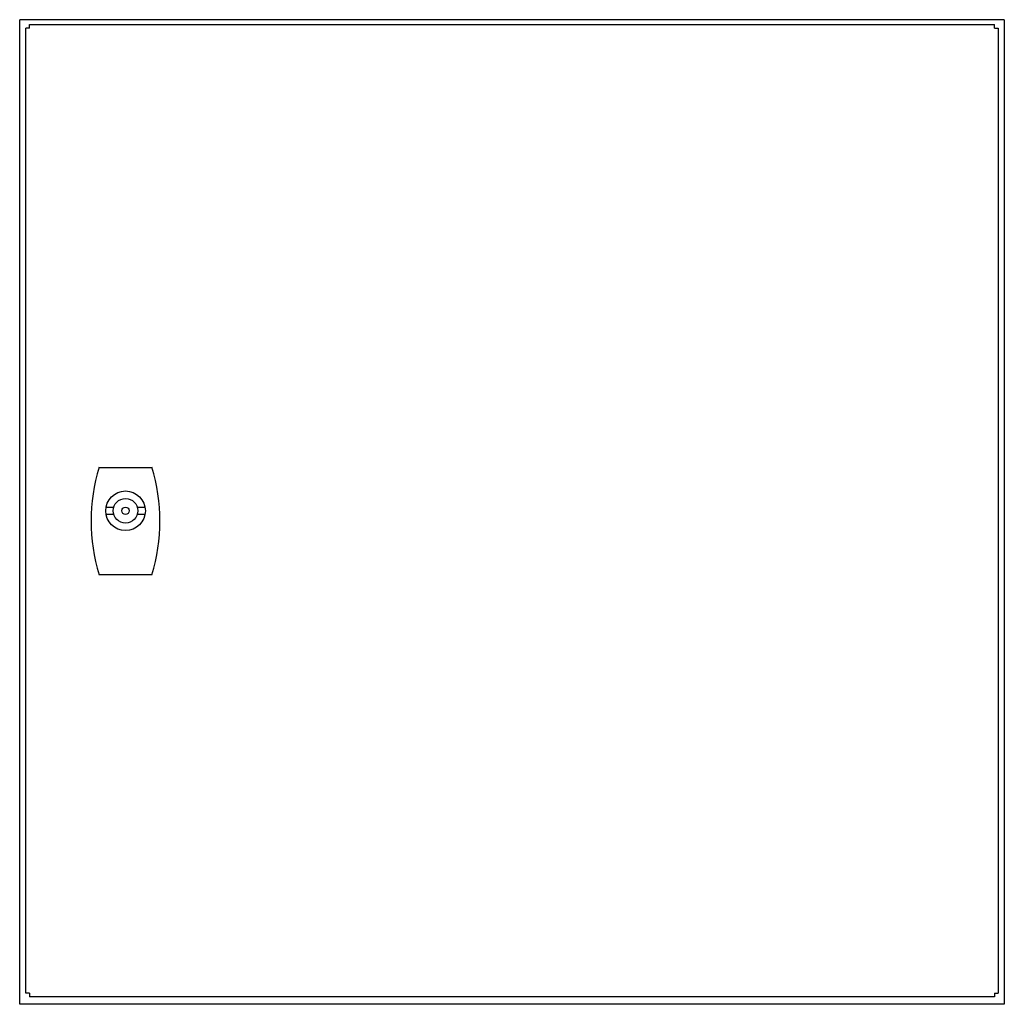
# Model space of a CAD drawing. Header units: millimetres. Extents: x 55 to 455, y 150 to 550.
import ezdxf

# ---------------------------------------------------------------- set-up
doc = ezdxf.new("R2010")
doc.units = ezdxf.units.MM
doc.header["$LTSCALE"] = 45.9106
doc.layers.get('0').update_dxf_attribs({"linetype": 'CONTINUOUS'})

msp = doc.modelspace()

# ---------------------------------------------------------------- linework, layer by layer
at = {"color": 7, "linetype": 'Continuous'}
for p, q in [((55.46, 150), (55.46, 550)), ((455.46, 550), (55.46, 550)), ((59.46, 546.5), (59.46, 548)), ((59.46, 548), (451.46, 548)), ((451.46, 546.5), (451.46, 548)), ((455.46, 550), (455.46, 150)), ((57.96, 154.5), (57.96, 546.5)), ((59.46, 546.5), (57.96, 546.5)), ((451.46, 546.5), (452.96, 546.5)), ((452.96, 546.5), (452.96, 154.5)), ((87.72, 368.14), (109.2, 368.14)), ((90.56, 352), (93.69, 352)), ((103.23, 352), (106.37, 352)), ((93.69, 349), (90.56, 349)), ((106.37, 349), (103.23, 349)), ((109.2, 324.47), (87.72, 324.47)), ((59.46, 154.5), (57.96, 154.5)), ((59.46, 154.5), (59.46, 153)), ((451.46, 153), (59.46, 153)), ((451.46, 154.5), (452.96, 154.5)), ((451.46, 154.5), (451.46, 153)), ((455.46, 150), (55.46, 150))]:
    msp.add_line(p, q, dxfattribs=at)
for radius in [8.05, 5, 1.5]:
    msp.add_circle((98.46, 350.5), radius, dxfattribs=at)
for centre, start, end in [((159.78, 346.31), 163.1407, 196.8593), ((37.14, 346.31), 343.1407, 16.8593)]:
    msp.add_arc(centre, 75.3, start, end, dxfattribs=at)

doc.saveas('drawing.dxf')
